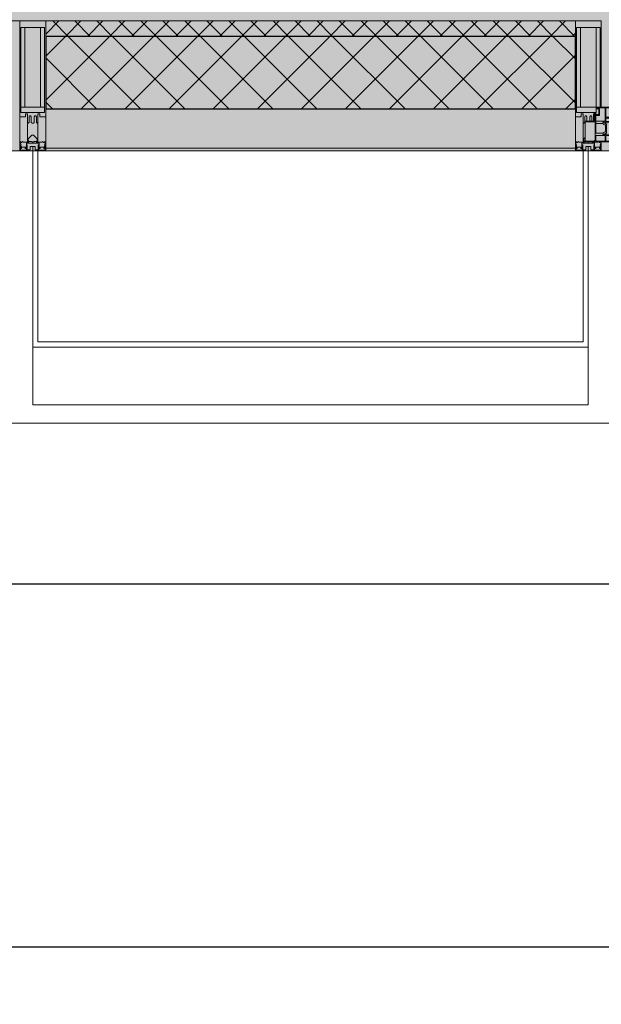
# Model space of a CAD drawing. Header units: millimetres. Extents: x -88210283 to 7466349, y -86687 to 22351.
# Tile 29 of 256: x 51118 to 52238, y -51379 to -49482. Entities that reach past the tile are written whole.
import ezdxf

# ---------------------------------------------------------------- set-up
doc = ezdxf.new("R2010")
doc.units = ezdxf.units.MM
doc.linetypes.add('-D1-02х01', pattern=[3, 2, -1])
doc.layers.get('Defpoints').update_dxf_attribs({"color": 31})
for name, color, linetype, lineweight in [('_0', 7, 'Continuous', 13), ('A-200-M_WALL', 7, 'Continuous', 5), ('A-200-M_WALL_PAT', 7, 'Continuous', 5), ('A-214-M_CURT_WALL', 7, 'Continuous', 5), ('A-215-M_CURT_PANEL', 7, 'Continuous', 5), ('A-280-M_COLUMN', 7, 'Continuous', 5), ('A-314-M_WINDOW', 7, 'Continuous', 5), ('Z-060-M_DETAIL', 7, 'Continuous', 5), ('Ограждение', 7, 'Continuous', 5), ('Оси', 7, 'Continuous', 5), ('Поручни', 7, 'Continuous', 5)]:
    doc.layers.add(name, color=color, linetype=linetype, lineweight=lineweight)
doc.styles.add('fl_iso paper', font='isocpeur.ttf', dxfattribs={"width": 0.8, "oblique": 10})
doc.dimstyles.new('In tre 1_100', dxfattribs={"dimscale": 100, "dimtxt": 2.5, "dimasz": 2, "dimexe": 1, "dimexo": 0.7, "dimgap": 0.6, "dimtad": 1, "dimdec": 0, "dimrnd": 5, "dimzin": 0, "dimdsep": 46, "dimtxsty": 'fl_iso paper', "dimblk": 'ARCHTICK', "dimcen": 0, "dimdle": 1, "dimadec": 0, "dimazin": 0, "dimtfac": 1, "dimtdec": 0, "dimtofl": 0, "dimtmove": 1, "dimatfit": 3, "dimldrblk": 'DOT', "dimfxl": 40, "dimtfillclr": 256, "dimtolj": 1, "dimtzin": 0, "dimarcsym": 1})

# ---------------------------------------------------------------- blocks, each defined once
blk = doc.blocks.new('A_PAN_Створка - 383мм-V19-50_AS_Plan_15')
at = {"layer": 'A-215-M_CURT_PANEL'}
h = blk.add_hatch(dxfattribs=at)
h.set_pattern_fill('FP_18', color=256, style=0, pattern_type=2)
h.set_pattern_definition([(225, (16200, -754.981), (14.142136, -14.142136), []), (315, (16200, -754.981), (14.142136, 14.142136), [])])
h.paths.add_polyline_path([(-45.6, -31.8), (-54.5, -31.8), (-54.9, -34.1), (-57.2, -36.4), (-57.2, -60.8), (-54.6, -63.4), (-53.6, -82.7), (54.6, -81.8), (54.6, -63.4), (57.2, -60.8), (57.2, -36.4), (54.9, -34.1), (54.5, -31.8)])
at = {"layer": 'A-314-M_WINDOW'}
for p, q in [((-67.9, -17), (-171, -17)), ((-171, -17), (-171, -57)), ((-171, -18.5), (-153.5, -18.5)), ((-153.5, -18.5), (-152, -20)), ((-150.5, -17), (-150.5, -29.4)), ((-132.4, -18.6), (-150.5, -18.6)), ((-132.4, -29.4), (-132.4, -18.6)), ((-131, -18.2), (-131, -29.5)), ((-120.8, -18.2), (-131, -18.2)), ((-120.8, -18.2), (-120.8, -29.5)), ((-119.3, -18.6), (-92.5, -18.6)), ((-119.3, -29.4), (-119.3, -18.6)), ((-92.5, -18.6), (-92.5, -29.4)), ((-90.8, -18.5), (-90.8, -29.4)), ((-87.3, -18.5), (-90.8, -18.5)), ((-87.3, -20.4), (-87.3, -18.5)), ((-85.9, -18.2), (-85.9, -20.4)), ((-75.9, -18.2), (-85.9, -18.2)), ((-75.9, -21.5), (-75.9, -18.2)), ((-74.9, -17.9), (-74.9, -21.5)), ((-68.9, -17.9), (-74.9, -17.9)), ((-68.9, -21.5), (-68.9, -17.9)), ((67.9, -17), (-67.9, -17)), ((-61.4, -23.5), (-67.9, -17)), ((-67.9, -17), (-67.9, -23.5)), ((-67.9, -17), (67.9, -17)), ((67.9, -17), (61.4, -23.5)), ((67.9, -23.5), (67.9, -17)), ((171, -17), (67.9, -17)), ((68.9, -17.9), (74.9, -17.9)), ((68.9, -21.5), (68.9, -17.9)), ((74.9, -17.9), (74.9, -21.5)), ((75.9, -18.2), (85.9, -18.2)), ((75.9, -21.5), (75.9, -18.2)), ((85.9, -18.2), (85.9, -20.4)), ((87.3, -18.5), (90.8, -18.5)), ((87.3, -20.4), (87.3, -18.5)), ((90.8, -18.5), (90.8, -29.4)), ((92.5, -18.6), (92.5, -29.4)), ((119.3, -18.6), (92.5, -18.6)), ((119.3, -29.4), (119.3, -18.6)), ((120.8, -18.2), (120.8, -29.5)), ((120.8, -18.2), (131, -18.2)), ((131, -18.2), (131, -29.5)), ((132.4, -18.6), (150.5, -18.6)), ((132.4, -29.4), (132.4, -18.6)), ((150.5, -17), (150.5, -29.4)), ((153.5, -18.5), (152, -20)), ((171, -18.5), (153.5, -18.5)), ((171, -57), (171, -17)), ((-152, -20), (-152, -73.5)), ((-150.5, -29.4), (-132.4, -29.4)), ((-150.5, -33.6), (-150.5, -68)), ((-136.3, -33.6), (-150.5, -33.6)), ((-137.2, -31), (-135.8, -35)), ((-132.5, -31), (-137.2, -31)), ((-132.1, -36.8), (-135.8, -35)), ((-132.5, -31.9), (-133.4, -33.7)), ((-133.4, -33.7), (-130.1, -35.3)), ((-132.5, -31.9), (-132.5, -31)), ((-132.1, -49), (-132.1, -36.8)), ((-131, -29.5), (-120.8, -29.5)), ((-131, -30.9), (-131, -33)), ((-120.8, -30.9), (-131, -30.9)), ((-129.4, -34.6), (-131, -33)), ((-130.1, -35.3), (-129.4, -34.6)), ((-130.1, -35.3), (-130.1, -50.4)), ((-122.4, -34.6), (-120.8, -33)), ((-121.7, -35.3), (-122.4, -34.6)), ((-118.4, -33.7), (-121.7, -35.3)), ((-121.7, -35.3), (-121.7, -50.4)), ((-120.8, -30.9), (-120.8, -33)), ((-119.7, -36.8), (-115.9, -35)), ((-119.7, -49), (-119.7, -36.8)), ((-92.5, -29.4), (-119.3, -29.4)), ((-119.3, -31), (-114.6, -31)), ((-119.3, -31.9), (-119.3, -31)), ((-119.3, -31.9), (-118.4, -33.7)), ((-114.6, -31), (-115.9, -35)), ((-94.1, -33.5), (-115.4, -33.5)), ((-89.9, -35.1), (-94.1, -33.5)), ((-90.8, -29.4), (-85.9, -29.4)), ((-89.9, -32.5), (-89.9, -35.1)), ((-85.9, -32.5), (-89.9, -32.5)), ((-89.9, -35.1), (-89.9, -50.9)), ((-87.3, -20.4), (-87.3, -21.9)), ((-84.8, -20.4), (-87.3, -20.4)), ((-87.3, -21.9), (-85.9, -21.9)), ((-85.9, -21.9), (-85.9, -29.4)), ((-85.9, -29.4), (-85.9, -32.5)), ((-83.4, -20.4), (-84.8, -20.4)), ((-70, -33.8), (-83.4, -20.4)), ((-78, -84), (-78, -23.5)), ((-78, -23.5), (-67.9, -23.5)), ((-78, -36.8), (-70, -36.8)), ((-78, -45.6), (-78, -36.8)), ((-75.9, -21.5), (-75.9, -23.5)), ((-74.9, -21.5), (-75.9, -21.5)), ((-75.9, -23.5), (-73, -23.5)), ((-67.2, -29.3), (-73, -23.5)), ((-61.4, -23.5), (-70, -32.1)), ((-70, -32.1), (-70, -62.5)), ((-70, -36.8), (-70, -33.8)), ((-67.9, -21.5), (-68.9, -21.5)), ((-67.9, -21.5), (-67.9, -23.5)), ((-67.9, -23.5), (-64.6, -26.8)), ((-67.9, -23.5), (-64.6, -26.8)), ((-64.6, -26.8), (-67.2, -29.3)), ((-64.6, -26.8), (-61.4, -23.5)), ((61.4, -23.5), (-61.4, -23.5)), ((70, -32.1), (61.4, -23.5)), ((61.4, -23.5), (64.6, -26.8)), ((67.9, -23.5), (64.6, -26.8)), ((64.6, -26.8), (67.9, -23.5)), ((64.6, -26.8), (67.2, -29.3)), ((67.2, -29.3), (73, -23.5)), ((67.9, -21.5), (67.9, -23.5)), ((67.9, -21.5), (68.9, -21.5)), ((67.9, -23.5), (78, -23.5)), ((70, -33.8), (83.4, -20.4)), ((70, -62.5), (70, -32.1)), ((70, -36.8), (70, -33.8)), ((78, -36.8), (70, -36.8)), ((75.9, -23.5), (73, -23.5)), ((74.9, -21.5), (75.9, -21.5)), ((75.9, -21.5), (75.9, -23.5)), ((78, -23.5), (78, -84)), ((78, -45.6), (78, -36.8)), ((83.4, -20.4), (84.8, -20.4)), ((84.8, -20.4), (87.3, -20.4)), ((85.9, -21.9), (85.9, -29.4)), ((87.3, -21.9), (85.9, -21.9)), ((85.9, -29.4), (85.9, -32.5)), ((90.8, -29.4), (85.9, -29.4)), ((85.9, -32.5), (89.9, -32.5)), ((87.3, -20.4), (87.3, -21.9)), ((89.9, -32.5), (89.9, -35.1)), ((89.9, -35.1), (94.1, -33.5)), ((89.9, -35.1), (89.9, -50.9)), ((92.5, -29.4), (119.3, -29.4)), ((94.1, -33.5), (115.4, -33.5)), ((114.6, -31), (115.9, -35)), ((119.3, -31), (114.6, -31)), ((119.7, -36.8), (115.9, -35)), ((119.3, -31.9), (118.4, -33.7)), ((118.4, -33.7), (121.7, -35.3)), ((119.3, -31.9), (119.3, -31)), ((119.7, -49), (119.7, -36.8)), ((131, -29.5), (120.8, -29.5)), ((120.8, -30.9), (120.8, -33)), ((120.8, -30.9), (131, -30.9)), ((122.4, -34.6), (120.8, -33)), ((121.7, -35.3), (122.4, -34.6)), ((121.7, -35.3), (121.7, -50.4)), ((129.4, -34.6), (131, -33)), ((130.1, -35.3), (129.4, -34.6)), ((133.4, -33.7), (130.1, -35.3)), ((130.1, -35.3), (130.1, -50.4)), ((131, -30.9), (131, -33)), ((132.1, -36.8), (135.8, -35)), ((132.1, -49), (132.1, -36.8)), ((150.5, -29.4), (132.4, -29.4)), ((132.5, -31), (137.2, -31)), ((132.5, -31.9), (132.5, -31)), ((132.5, -31.9), (133.4, -33.7)), ((137.2, -31), (135.8, -35)), ((136.3, -33.6), (150.5, -33.6)), ((150.5, -33.6), (150.5, -68)), ((152, -20), (152, -73.5)), ((-171, -55.5), (-152, -55.5)), ((-136.4, -52.4), (-150.5, -52.4)), ((-150.5, -56.6), (-132.4, -56.6)), ((-137.2, -54.8), (-135.8, -50.8)), ((-132.5, -54.8), (-137.2, -54.8)), ((-132.1, -49), (-135.8, -50.8)), ((-133.4, -52), (-130.1, -50.4)), ((-132.5, -53.8), (-133.4, -52)), ((-132.5, -53.8), (-132.5, -54.8)), ((-132.4, -56.6), (-132.4, -82.5)), ((-129.4, -51.1), (-131, -52.7)), ((-131, -55.1), (-131, -52.7)), ((-120.8, -55.1), (-131, -55.1)), ((-131, -56.5), (-131, -62.6)), ((-131, -56.5), (-120.8, -56.5)), ((-130.1, -50.4), (-129.4, -51.1)), ((-121.7, -50.4), (-122.4, -51.1)), ((-122.4, -51.1), (-120.8, -52.7)), ((-118.4, -52), (-121.7, -50.4)), ((-120.8, -55.1), (-120.8, -52.7)), ((-120.8, -56.5), (-120.8, -62.6)), ((-119.7, -49), (-115.9, -50.8)), ((-119.3, -53.8), (-118.4, -52)), ((-119.3, -53.8), (-119.3, -54.8)), ((-119.3, -54.8), (-114.6, -54.8)), ((-119.3, -56.6), (-119.3, -82.5)), ((-92.5, -56.6), (-119.3, -56.6)), ((-114.6, -54.8), (-115.9, -50.8)), ((-94.1, -52.5), (-115.3, -52.5)), ((-89.9, -50.9), (-94.1, -52.5)), ((-92.5, -56.6), (-92.5, -82.5)), ((-90.8, -56.6), (-85.9, -56.6)), ((-90.8, -62.7), (-90.8, -56.6)), ((-89.9, -52.2), (-89.9, -50.9)), ((-89.9, -52.2), (-88.6, -53.5)), ((-85.9, -53.5), (-88.6, -53.5)), ((-85.9, -53.5), (-78, -45.6)), ((-85.9, -56.6), (-85.9, -53.5)), ((85.9, -53.5), (78, -45.6)), ((85.9, -53.5), (88.6, -53.5)), ((85.9, -56.6), (85.9, -53.5)), ((90.8, -56.6), (85.9, -56.6)), ((89.9, -52.2), (88.6, -53.5)), ((89.9, -50.9), (94.1, -52.5)), ((89.9, -52.2), (89.9, -50.9)), ((90.8, -62.7), (90.8, -56.6)), ((92.5, -56.6), (119.3, -56.6)), ((92.5, -56.6), (92.5, -82.5)), ((94.1, -52.5), (115.3, -52.5)), ((114.6, -54.8), (115.9, -50.8)), ((119.3, -54.8), (114.6, -54.8)), ((119.7, -49), (115.9, -50.8)), ((118.4, -52), (121.7, -50.4)), ((119.3, -53.8), (118.4, -52)), ((119.3, -53.8), (119.3, -54.8)), ((119.3, -56.6), (119.3, -82.5)), ((122.4, -51.1), (120.8, -52.7)), ((120.8, -55.1), (120.8, -52.7)), ((120.8, -55.1), (131, -55.1)), ((120.8, -56.5), (120.8, -62.6)), ((131, -56.5), (120.8, -56.5)), ((121.7, -50.4), (122.4, -51.1)), ((130.1, -50.4), (129.4, -51.1)), ((129.4, -51.1), (131, -52.7)), ((133.4, -52), (130.1, -50.4)), ((131, -55.1), (131, -52.7)), ((131, -56.5), (131, -62.6)), ((132.1, -49), (135.8, -50.8)), ((150.5, -56.6), (132.4, -56.6)), ((132.4, -56.6), (132.4, -82.5)), ((132.5, -53.8), (133.4, -52)), ((132.5, -53.8), (132.5, -54.8)), ((132.5, -54.8), (137.2, -54.8)), ((137.2, -54.8), (135.8, -50.8)), ((136.4, -52.4), (150.5, -52.4)), ((171, -55.5), (152, -55.5)), ((-171, -57), (-156, -57)), ((-153, -60), (-153, -73.5)), ((-153, -73.5), (-150, -73.5)), ((-150.5, -68), (-143.5, -68)), ((-150.5, -69.5), (-150.5, -73.5)), ((-145, -69.5), (-150.5, -69.5)), ((-150, -73.5), (-150, -84)), ((-145, -69.5), (-145, -79.5)), ((-143.5, -68), (-143.5, -81)), ((-120.8, -62.6), (-131, -62.6)), ((-131, -64.6), (-120.8, -64.6)), ((-131, -82.5), (-131, -64.6)), ((-120.8, -82.5), (-120.8, -64.6)), ((-80.4, -62.7), (-90.8, -62.7)), ((-90.8, -64.6), (-90.8, -82.5)), ((-80.1, -64.6), (-90.8, -64.6)), ((-80.4, -61.1), (-80.4, -62.7)), ((-78, -61.1), (-80.4, -61.1)), ((-80.1, -66.1), (-80.1, -64.6)), ((-78, -66.1), (-80.1, -66.1)), ((-78, -66.1), (-78, -61.1)), ((-70, -62.5), (-73.9, -62.5)), ((-73.9, -62.5), (-73.9, -87.5)), ((73.9, -62.5), (70, -62.5)), ((73.9, -87.5), (73.9, -62.5)), ((78, -61.1), (80.4, -61.1)), ((78, -66.1), (78, -61.1)), ((78, -66.1), (80.1, -66.1)), ((80.1, -64.6), (90.8, -64.6)), ((80.1, -66.1), (80.1, -64.6)), ((80.4, -61.1), (80.4, -62.7)), ((80.4, -62.7), (90.8, -62.7)), ((90.8, -64.6), (90.8, -82.5)), ((120.8, -62.6), (131, -62.6)), ((120.8, -82.5), (120.8, -64.6)), ((131, -64.6), (120.8, -64.6)), ((131, -82.5), (131, -64.6)), ((143.5, -68), (143.5, -81)), ((150.5, -68), (143.5, -68)), ((145, -69.5), (150.5, -69.5)), ((145, -69.5), (145, -79.5)), ((150, -84), (150, -73.5)), ((150, -73.5), (153, -73.5)), ((150.5, -69.5), (150.5, -73.5)), ((153, -73.5), (153, -60)), ((156, -57), (171, -57)), ((-150, -84), (-78, -84)), ((-148.5, -81), (-148.5, -82.5)), ((-143.5, -81), (-148.5, -81)), ((-148.5, -82.5), (-132.4, -82.5)), ((-131, -82.5), (-120.8, -82.5)), ((-119.3, -82.5), (-92.5, -82.5)), ((-73.9, -87.5), (-91.5, -87.5)), ((-91.5, -87.5), (-91.5, -92)), ((-91.5, -92), (91.5, -92)), ((-90.8, -82.5), (-79.5, -82.5)), ((-78, -84), (-85, -84)), ((-85, -84), (-85, -87.5)), ((-85, -87.5), (-78, -87.5)), ((-79.5, -80.6), (-78, -80.6)), ((-79.5, -82.5), (-79.5, -80.6)), ((-78, -87.5), (-78, -84)), ((-78, -84), (-73.9, -84)), ((73.9, -84), (78, -84)), ((91.5, -87.5), (73.9, -87.5)), ((79.5, -80.6), (78, -80.6)), ((78, -87.5), (78, -84)), ((78, -84), (85, -84)), ((78, -84), (150, -84)), ((85, -87.5), (78, -87.5)), ((79.5, -82.5), (79.5, -80.6)), ((90.8, -82.5), (79.5, -82.5)), ((85, -84), (85, -87.5)), ((91.5, -92), (91.5, -87.5)), ((119.3, -82.5), (92.5, -82.5)), ((131, -82.5), (120.8, -82.5)), ((148.5, -82.5), (132.4, -82.5)), ((143.5, -81), (148.5, -81)), ((148.5, -81), (148.5, -82.5))]:
    blk.add_line(p, q, dxfattribs=at)
for centre, start, end in [((-156, -60), 0, 90), ((156, -60), 90, 180)]:
    blk.add_arc(centre, 3, start, end, dxfattribs=at)
at = {"layer": 'A-314-M_WINDOW', "linetype": '-D1-02х01'}
blk.add_arc((91.4, -87.5), 183, 181.4091, 271.1445, dxfattribs=at)
at = {"layer": 'Z-060-M_DETAIL'}
for p, q in [((-70, -32.1), (-61.4, -23.5)), ((-70, -62.5), (-70, -32.1)), ((-67.8, -38.3), (-65.7, -37.4)), ((-65.7, -37.4), (-60.8, -34.7)), ((61.4, -23.5), (-61.4, -23.5)), ((-60.8, -34.7), (-57.3, -35.9)), ((-55.2, -33.8), (-57.3, -35.9)), ((-54.9, -34.1), (-57.2, -36.4)), ((-57.2, -36.4), (-57.2, -60.8)), ((-55.2, -33.8), (-54.8, -31.5)), ((-54.9, -25.8), (-53.9, -24.8)), ((-54.9, -29.5), (-54.9, -25.8)), ((-53.9, -30.5), (-54.9, -29.5)), ((-54.5, -31.8), (-54.9, -34.1)), ((0, -31.5), (-54.8, -31.5)), ((54.5, -31.8), (-54.5, -31.8)), ((-53.9, -24.8), (53.9, -24.8)), ((53.9, -30.5), (-53.9, -30.5)), ((0, -31.5), (54.8, -31.5)), ((54.9, -25.8), (53.9, -24.8)), ((53.9, -30.5), (54.9, -29.5)), ((54.9, -34.1), (54.5, -31.8)), ((55.2, -33.8), (54.8, -31.5)), ((54.9, -29.5), (54.9, -25.8)), ((57.2, -36.4), (54.9, -34.1)), ((55.2, -33.8), (57.3, -35.9)), ((57.2, -60.8), (57.2, -36.4)), ((60.8, -34.7), (57.3, -35.9)), ((65.7, -37.4), (60.8, -34.7)), ((70, -32.1), (61.4, -23.5)), ((67.8, -38.3), (65.7, -37.4)), ((70, -62.5), (70, -32.1)), ((-67.8, -55.7), (-67.8, -38.3)), ((-66, -56.5), (-67.8, -55.7)), ((-66, -56.5), (-62, -59.1)), ((66, -56.5), (62, -59.1)), ((66, -56.5), (67.8, -55.7)), ((67.8, -55.7), (67.8, -38.3)), ((-73.9, -62.5), (-70, -62.5)), ((-73.9, -87.5), (-73.9, -62.5)), ((-69.4, -66.5), (-73.9, -66.5)), ((-69.4, -81.5), (-69.4, -66.5)), ((-61.7, -62.5), (-67.9, -62.5)), ((-67.9, -62.5), (-67.9, -89.3)), ((-62, -59.1), (-60.7, -61)), ((-61.7, -64.9), (-61.7, -62.5)), ((-60.1, -67.7), (-61.7, -64.9)), ((-60.7, -61), (-57.4, -61)), ((-56.4, -67.7), (-60.1, -67.7)), ((-57.4, -61), (-54.9, -63.5)), ((-57.2, -60.8), (-54.6, -63.4)), ((-56.4, -89.4), (-56.4, -67.7)), ((-54.9, -63.5), (-54.9, -81.9)), ((-54.6, -63.4), (-54.6, -81.8)), ((54.6, -63.4), (57.2, -60.8)), ((54.6, -81.8), (54.6, -63.4)), ((57.4, -61), (54.9, -63.5)), ((54.9, -63.5), (54.9, -81.9)), ((56.4, -67.7), (60.1, -67.7)), ((56.4, -89.4), (56.4, -67.7)), ((60.7, -61), (57.4, -61)), ((60.1, -67.7), (61.7, -64.9)), ((62, -59.1), (60.7, -61)), ((61.7, -62.5), (67.9, -62.5)), ((61.7, -64.9), (61.7, -62.5)), ((67.9, -62.5), (67.9, -89.3)), ((69.4, -66.5), (73.9, -66.5)), ((69.4, -81.5), (69.4, -66.5)), ((73.9, -62.5), (70, -62.5)), ((73.9, -87.5), (73.9, -62.5)), ((-91.5, -87.5), (-73.9, -87.5)), ((-91.5, -92), (-91.5, -87.5)), ((-91.5, -92), (91.5, -92)), ((-83.4, -90.3), (-83.4, -87.5)), ((-83.4, -90.3), (-69.4, -90.3)), ((-73.9, -81.5), (-69.4, -81.5)), ((-69.4, -85.5), (-73.9, -85.5)), ((-69.4, -90.3), (-69.4, -85.5)), ((-67.9, -89.3), (-66.9, -90.3)), ((-66.9, -90.3), (-57.4, -90.3)), ((-57.4, -90.3), (-56.4, -89.4)), ((-54.9, -81.9), (-53.8, -83)), ((-54.9, -85.6), (-53.9, -84.6)), ((-54.9, -89.3), (-54.9, -85.6)), ((-53.9, -90.3), (-54.9, -89.3)), ((-54.6, -81.8), (-53.6, -82.7)), ((-53.9, -84.6), (53.9, -84.6)), ((53.9, -90.3), (-53.9, -90.3)), ((53.8, -83), (-53.8, -83)), ((-53.6, -82.7), (53.6, -82.7)), ((53.6, -82.7), (54.6, -81.8)), ((54.9, -81.9), (53.8, -83)), ((54.9, -85.6), (53.9, -84.6)), ((53.9, -90.3), (54.9, -89.3)), ((54.9, -89.3), (54.9, -85.6)), ((57.4, -90.3), (56.4, -89.4)), ((66.9, -90.3), (57.4, -90.3)), ((67.9, -89.3), (66.9, -90.3)), ((73.9, -81.5), (69.4, -81.5)), ((69.4, -85.5), (73.9, -85.5)), ((69.4, -90.3), (69.4, -85.5)), ((83.4, -90.3), (69.4, -90.3)), ((91.5, -87.5), (73.9, -87.5)), ((83.4, -90.3), (83.4, -87.5)), ((91.5, -92), (91.5, -87.5))]:
    blk.add_line(p, q, dxfattribs=at)
at = {"layer": 'Z-060-M_DETAIL', "color": 9, "true_color": 0xc8c8c8}
for p, q in [((95.1, -87.5), (95.1, -105.1)), ((99.6, -87.5), (95.1, -87.5)), ((99.6, -270.5), (99.6, -87.5)), ((39.7, -109), (31.1, -117.6)), ((70.1, -109), (39.7, -109)), ((45, -113.3), (42.3, -118.2)), ((45.9, -111.2), (45, -113.3)), ((63.3, -111.2), (45.9, -111.2)), ((64.1, -113), (63.3, -111.2)), ((64.1, -113), (66.7, -117)), ((70.1, -105.1), (70.1, -109)), ((95.1, -105.1), (70.1, -105.1)), ((74.1, -109.6), (74.1, -105.1)), ((89.1, -109.6), (74.1, -109.6)), ((89.1, -105.1), (89.1, -109.6)), ((93.1, -109.6), (93.1, -105.1)), ((97.9, -109.6), (93.1, -109.6)), ((97.9, -95.6), (95.1, -95.6)), ((97.9, -95.6), (97.9, -109.6)), ((31.1, -117.6), (31.1, -240.4)), ((41.4, -123.8), (39.1, -124.2)), ((39.1, -179), (39.1, -124.2)), ((41.4, -123.8), (43.5, -121.7)), ((42.3, -118.2), (43.5, -121.7)), ((66.7, -117), (68.6, -118.3)), ((68.6, -118.3), (68.6, -121.6)), ((68.6, -121.6), (71.1, -124.1)), ((71.1, -124.1), (89.5, -124.1)), ((89.5, -124.1), (90.6, -125.2)), ((90.6, -125.2), (90.6, -232.8)), ((39.1, -179), (39.1, -233.8)), ((39.7, -249), (31.1, -240.4)), ((41.4, -234.2), (39.1, -233.8)), ((41.4, -234.2), (43.5, -236.3)), ((42.3, -239.8), (43.5, -236.3)), ((45, -244.7), (42.3, -239.8)), ((45.9, -246.8), (45, -244.7)), ((64.1, -245), (63.3, -246.8)), ((64.1, -245), (66.7, -241)), ((66.7, -241), (68.6, -239.7)), ((68.6, -236.4), (71.1, -233.9)), ((68.6, -239.7), (68.6, -236.4)), ((71.1, -233.9), (89.5, -233.9)), ((89.5, -233.9), (90.6, -232.8)), ((70.1, -249), (39.7, -249)), ((63.3, -246.8), (45.9, -246.8)), ((70.1, -252.9), (70.1, -249)), ((95.1, -252.9), (70.1, -252.9)), ((74.1, -248.4), (74.1, -252.9)), ((89.1, -248.4), (74.1, -248.4)), ((89.1, -252.9), (89.1, -248.4)), ((93.1, -248.4), (93.1, -252.9)), ((97.9, -248.4), (93.1, -248.4)), ((95.1, -270.5), (95.1, -252.9)), ((97.9, -262.4), (95.1, -262.4)), ((97.9, -262.4), (97.9, -248.4)), ((99.6, -270.5), (95.1, -270.5))]:
    blk.add_line(p, q, dxfattribs=at)
blk = doc.blocks.new('Rectangular Mullion - 50Wx250H-2623690-50_AS_Plan_15')
at = {"layer": 'Z-060-M_DETAIL'}
for p, q in [((-25, 65.2), (-25, 250)), ((-25, 250), (0, 250)), ((25, 250), (0, 250)), ((25, 84), (25, 250)), ((-23, 237.3), (0, 237.3)), ((-23, 237.3), (-23, 73.6)), ((-14.9, 84), (-14.9, 237.3)), ((23, 237.3), (0, 237.3)), ((14.9, 84), (14.9, 237.3)), ((23, 237.3), (23, 84)), ((0, 84), (-23, 84)), ((0, 84), (15, 84)), ((-14, 65.2), (-25, 65.2)), ((-0.5, 73.6), (-23, 73.6)), ((-14, 71.3), (-14, 65.2)), ((-10, 71.3), (-14, 71.3)), ((-10, 53), (-10, 71.3)), ((-7, 65.2), (-5.9, 67.3)), ((-7, 65.2), (-7, 54.7)), ((-4.1, 67.3), (-5.9, 67.3)), ((-4.1, 67.3), (-2.9, 65.1)), ((-2.9, 65.1), (-2.9, 57)), ((0.5, 73.6), (15, 73.6)), ((4.1, 67.3), (2.9, 65.1)), ((2.9, 65.1), (2.9, 57)), ((4.1, 67.3), (5.9, 67.3)), ((7, 65.2), (5.9, 67.3)), ((7, 65.2), (7, 57)), ((10, 71.3), (12, 71.3)), ((10, 57.4), (10, 71.3)), ((-8.7, 53), (-10, 53)), ((-10, 53), (-10, 17)), ((-8.7, 53), (-7, 54.7)), ((-8.5, 23), (-6, 25.5)), ((-8.5, 18.5), (-8.5, 23)), ((-23.8, 14.6), (-25, 14.2)), ((-25, 0), (-25, 14.2)), ((-22.3, 17), (-23.8, 17)), ((-23.8, 17), (-23.8, 14.6)), ((-22.5, 10.6), (-23.8, 14.6)), ((-22.5, 10.6), (-23.7, 9.9)), ((-23.7, 1.3), (-23.7, 9.9)), ((-23.7, 1.3), (-11.8, 1.3)), ((-23.2, 10.2), (-22.5, 8)), ((-22.5, 8), (-22.5, 4.5)), ((-21.3, 4.5), (-22.5, 4.5)), ((-22.3, 17), (-22.3, 16)), ((-22.3, 16), (-21.3, 16)), ((-19, 17.6), (-21.3, 16)), ((-21.3, 4.5), (-21.3, 6.5)), ((-21.3, 6.5), (-14.2, 6.5)), ((-18.4, 16.6), (-19, 17.6)), ((-7.4, 16.6), (-18.4, 16.6)), ((-14.2, 6.5), (-14.2, 4.5)), ((-13.2, 4.5), (-14.2, 4.5)), ((-13.2, 4.5), (-12.2, 7.2)), ((-12.7, 7.6), (-11.3, 11.4)), ((-12.7, 7.6), (-11.8, 6.9)), ((-12.2, 9), (-12.2, 14.8)), ((-12.2, 14.8), (0, 14.8)), ((-11.8, 1.3), (-11.8, 6.9)), ((-10.5, 11.2), (-11.3, 11.4)), ((-10.5, 1.5), (-10.5, 11.2)), ((-4.8, 1.5), (-10.5, 1.5)), ((-10, 17), (-7.5, 17)), ((-7.5, 18.5), (-8.5, 18.5)), ((-7.5, 17), (-7.5, 18.5)), ((-7.4, 18), (-7.4, 16.6)), ((-6, 18), (-7.4, 18)), ((0, 8), (-4.8, 8)), ((-4.8, 1.5), (-4.8, 8)), ((-2.6, 16.8), (0, 16.8)), ((2.6, 16.8), (0, 16.8)), ((0, 14.8), (0, 16.8)), ((0, 14.8), (0, 16.8)), ((12.2, 14.8), (0, 14.8)), ((0, 0), (0, 8)), ((0, 8), (4.8, 8)), ((0, 0), (0, 8)), ((4.8, 1.5), (4.8, 8)), ((4.8, 1.5), (10.5, 1.5)), ((7.4, 16.6), (18.4, 16.6)), ((10.5, 11.2), (11.3, 11.4)), ((10.5, 1.5), (10.5, 11.2)), ((12.7, 7.6), (11.3, 11.4)), ((12.7, 7.6), (11.8, 6.9)), ((11.8, 1.3), (11.8, 6.9)), ((23.7, 1.3), (11.8, 1.3)), ((12.2, 9), (12.2, 14.8)), ((13.2, 4.5), (12.2, 7.2)), ((13.2, 4.5), (14.2, 4.5)), ((21.3, 6.5), (14.2, 6.5)), ((14.2, 6.5), (14.2, 4.5)), ((19.9, 17), (21.3, 16)), ((22.3, 16), (21.3, 16)), ((21.3, 4.5), (21.3, 6.5)), ((21.3, 4.5), (22.5, 4.5)), ((22.3, 17), (22.3, 16)), ((22.5, 10.6), (23.8, 14.6)), ((22.5, 10.6), (23.7, 9.9)), ((23.2, 10.2), (22.5, 8)), ((22.5, 8), (22.5, 4.5)), ((23.7, 1.3), (23.7, 9.9)), ((23.8, 17), (23.8, 14.6)), ((23.8, 14.6), (25, 14.2)), ((25, 0), (25, 14.2)), ((-25, 0), (0, 0)), ((25, 0), (0, 0))]:
    blk.add_line(p, q, dxfattribs=at)
for centre, start, end in [((-0.5, 73.1), 360, 90), ((0.5, 73.1), 90, 180)]:
    blk.add_arc(centre, 0.5, start, end, dxfattribs=at)
blk = doc.blocks.new('Rectangular Mullion - R_StandardFrame_50Wx250H-4298508-50_AS_Plan_15')
at = {"layer": 'A-214-M_CURT_WALL', "lineweight": 9}
for p, q in [((-25, -250), (-25, 0)), ((-25, 0), (25, 0)), ((25, 0), (25, -17)), ((25, -84), (25, -250)), ((25, -250), (-25, -250))]:
    blk.add_line(p, q, dxfattribs=at)
blk = doc.blocks.new('Rectangular Mullion - 50Wx250H-V6-50_AS_Plan_15')
at = {"layer": 'Z-060-M_DETAIL'}
for p, q in [((-25, 65.2), (-25, 250)), ((-25, 250), (0, 250)), ((25, 250), (0, 250)), ((25, 65.2), (25, 250)), ((-23, 237.3), (0, 237.3)), ((-23, 237.3), (-23, 73.6)), ((-14.9, 84), (-14.9, 237.3)), ((23, 237.3), (0, 237.3)), ((14.9, 84), (14.9, 237.3)), ((23, 237.3), (23, 73.6)), ((0, 84), (-23, 84)), ((0, 84), (23, 84)), ((-14, 65.2), (-25, 65.2)), ((-0.5, 73.6), (-23, 73.6)), ((-14, 71.3), (-14, 65.2)), ((-10, 71.3), (-14, 71.3)), ((-10, 53), (-10, 71.3)), ((-7, 65.2), (-5.9, 67.3)), ((-7, 65.2), (-7, 54.7)), ((-4.1, 67.3), (-5.9, 67.3)), ((-4.1, 67.3), (-2.9, 65.1)), ((-2.9, 65.1), (-2.9, 54.6)), ((0.5, 73.6), (23, 73.6)), ((4.1, 67.3), (2.9, 65.1)), ((2.9, 65.1), (2.9, 54.6)), ((4.1, 67.3), (5.9, 67.3)), ((7, 65.2), (5.9, 67.3)), ((7, 65.2), (7, 54.7)), ((10, 71.3), (14, 71.3)), ((10, 53), (10, 71.3)), ((14, 71.3), (14, 65.2)), ((14, 65.2), (25, 65.2)), ((-8.7, 53), (-10, 53)), ((-10, 53), (-10, 17)), ((-8.7, 53), (-7, 54.7)), ((-1.3, 53), (-2.9, 54.6)), ((0, 53), (-1.3, 53)), ((0, 53), (1.3, 53)), ((1.3, 53), (2.9, 54.6)), ((8.7, 53), (7, 54.7)), ((8.7, 53), (10, 53)), ((10, 53), (10, 17)), ((-8.5, 23), (-1.5, 30)), ((-8.5, 18.5), (-8.5, 23)), ((-1.5, 30), (0, 30)), ((1.5, 30), (0, 30)), ((8.5, 23), (1.5, 30)), ((8.5, 18.5), (8.5, 23)), ((-23.8, 14.6), (-25, 14.2)), ((-25, 0), (-25, 14.2)), ((-22.3, 17), (-23.8, 17)), ((-23.8, 17), (-23.8, 14.6)), ((-22.5, 10.6), (-23.8, 14.6)), ((-22.5, 10.6), (-23.7, 9.9)), ((-23.7, 1.3), (-23.7, 9.9)), ((-23.7, 1.3), (-11.8, 1.3)), ((-23.2, 10.2), (-22.5, 8)), ((-22.5, 8), (-22.5, 4.5)), ((-21.3, 4.5), (-22.5, 4.5)), ((-22.3, 17), (-22.3, 16)), ((-22.3, 16), (-21.3, 16)), ((-19, 17.6), (-21.3, 16)), ((-21.3, 4.5), (-21.3, 6.5)), ((-21.3, 6.5), (-14.2, 6.5)), ((-18.4, 16.6), (-19, 17.6)), ((-7.4, 16.6), (-18.4, 16.6)), ((-14.2, 6.5), (-14.2, 4.5)), ((-13.2, 4.5), (-14.2, 4.5)), ((-13.2, 4.5), (-12.2, 7.2)), ((-12.7, 7.6), (-11.3, 11.4)), ((-12.7, 7.6), (-11.8, 6.9)), ((-12.2, 9), (-12.2, 14.8)), ((-12.2, 14.8), (0, 14.8)), ((-11.8, 1.3), (-11.8, 6.9)), ((-10.5, 11.2), (-11.3, 11.4)), ((-10.5, 1.5), (-10.5, 11.2)), ((-4.8, 1.5), (-10.5, 1.5)), ((-10, 17), (-7.5, 17)), ((-7.5, 18.5), (-8.5, 18.5)), ((-7.5, 17), (-7.5, 18.5)), ((-7.4, 18), (-7.4, 16.6)), ((-2.6, 18), (-7.4, 18)), ((0, 8), (-4.8, 8)), ((-4.8, 1.5), (-4.8, 8)), ((-2.6, 18), (-2.6, 16.8)), ((-2.6, 16.8), (0, 16.8)), ((2.6, 16.8), (0, 16.8)), ((0, 14.8), (0, 16.8)), ((0, 14.8), (0, 16.8)), ((12.2, 14.8), (0, 14.8)), ((0, 0), (0, 8)), ((0, 8), (4.8, 8)), ((0, 0), (0, 8)), ((2.6, 18), (2.6, 16.8)), ((2.6, 18), (7.4, 18)), ((4.8, 1.5), (4.8, 8)), ((4.8, 1.5), (10.5, 1.5)), ((7.4, 18), (7.4, 16.6)), ((7.4, 16.6), (18.4, 16.6)), ((7.5, 18.5), (8.5, 18.5)), ((7.5, 17), (7.5, 18.5)), ((10, 17), (7.5, 17)), ((10.5, 11.2), (11.3, 11.4)), ((10.5, 1.5), (10.5, 11.2)), ((12.7, 7.6), (11.3, 11.4)), ((12.7, 7.6), (11.8, 6.9)), ((11.8, 1.3), (11.8, 6.9)), ((23.7, 1.3), (11.8, 1.3)), ((12.2, 9), (12.2, 14.8)), ((13.2, 4.5), (12.2, 7.2)), ((13.2, 4.5), (14.2, 4.5)), ((21.3, 6.5), (14.2, 6.5)), ((14.2, 6.5), (14.2, 4.5)), ((18.4, 16.6), (19, 17.6)), ((19, 17.6), (21.3, 16)), ((22.3, 16), (21.3, 16)), ((21.3, 4.5), (21.3, 6.5)), ((21.3, 4.5), (22.5, 4.5)), ((22.3, 17), (22.3, 16)), ((22.3, 17), (23.8, 17)), ((22.5, 10.6), (23.8, 14.6)), ((22.5, 10.6), (23.7, 9.9)), ((23.2, 10.2), (22.5, 8)), ((22.5, 8), (22.5, 4.5)), ((23.7, 1.3), (23.7, 9.9)), ((23.8, 17), (23.8, 14.6)), ((23.8, 14.6), (25, 14.2)), ((25, 0), (25, 14.2)), ((-25, 0), (0, 0)), ((25, 0), (0, 0))]:
    blk.add_line(p, q, dxfattribs=at)
for centre, start, end in [((-0.5, 73.1), 360, 90), ((0.5, 73.1), 90, 180)]:
    blk.add_arc(centre, 0.5, start, end, dxfattribs=at)
blk = doc.blocks.new('Rectangular Mullion - R_StandardFrame_50Wx250H-4298506-50_AS_Plan_15')
at = {"layer": 'A-214-M_CURT_WALL', "lineweight": 9}
for p, q in [((-25, -250), (-25, 0)), ((-25, 0), (25, 0)), ((25, 0), (25, -250)), ((25, -250), (-25, -250))]:
    blk.add_line(p, q, dxfattribs=at)
blk = doc.blocks.new('Rectangular Mullion - R_StandardFrame_50Wx250H-3735723-50_AS_Plan_15')
at = {"layer": 'A-214-M_CURT_WALL'}
blk.add_line((21140, -505), (19490, -505), dxfattribs=at)
blk = doc.blocks.new('Ограждение - Ограждение-5485731-50_AS_Plan_15')
at = {"layer": 'Поручни'}
blk.add_line((-55947.2, -1355), (1285, -1355), dxfattribs=at)
blk = doc.blocks.new('RST_AR_KMN_R22_B1_FCD_rvt-1-50_AS_Plan_15')
at = {"layer": 'A-200-M_WALL_PAT'}
h = blk.add_hatch(dxfattribs=at)
h.set_pattern_fill('FP_6', color=256, style=0, pattern_type=2)
h.set_pattern_definition([(45, (0, 0), (-21.213203, 21.213203), []), (135, (0, 0), (-21.213203, -21.213203), [])])
h.paths.add_polyline_path([(16010, -535), (16010, -505), (14990, -505), (14990, -535), (15884.6, -535)])
h = blk.add_hatch(dxfattribs=at)
h.set_pattern_fill('FP_7', color=256, style=0, pattern_type=2)
h.set_pattern_definition([(45, (0, 0), (-42.4264, 42.4264), []), (135, (0, 0), (-42.4264, -42.4264), [])])
h.paths.add_polyline_path([(16010, -675), (16010, -535), (14990, -535), (14990, -675), (15884.6, -675)])
at = {"layer": 'A-200-M_WALL'}
for p, q in [((16010, -505), (14990, -505)), ((14990, -505), (14990, -535)), ((16010, -535), (16010, -505)), ((14990, -675), (14990, -750)), ((16010, -750), (16010, -675)), ((14990, -750), (14990, -755)), ((16010, -750), (14990, -750)), ((14990, -755), (16010, -755)), ((16010, -755), (16010, -750))]:
    blk.add_line(p, q, dxfattribs=at)
at = {"layer": 'A-200-M_WALL', "lineweight": 25}
for p, q in [((14990, -535), (14990, -675)), ((16010, -535), (14990, -535)), ((16010, -675), (16010, -535)), ((16010, -675), (14990, -675))]:
    blk.add_line(p, q, dxfattribs=at)
at = {"layer": 'A-280-M_COLUMN', "lineweight": 18}
for p, q in [((14965, -755), (14965, -1133.3)), ((14975, -755), (14965, -755)), ((14975, -1123.2), (14975, -755)), ((16035, -755), (16025, -755)), ((16025, -755), (16025, -1123.2)), ((16035, -1133.3), (16035, -755)), ((14965, -1133.3), (16035, -1133.3)), ((16025, -1123.2), (14975, -1123.2))]:
    blk.add_line(p, q, dxfattribs=at)
at = {"layer": 'A-280-M_COLUMN'}
for p, q in [((14965, -1244.7), (14965, -1133.3)), ((16035, -1133.3), (16035, -1244.7)), ((14965, -1244.7), (16035, -1244.7))]:
    blk.add_line(p, q, dxfattribs=at)
at = {"layer": 'A-214-M_CURT_WALL', "lineweight": 5}
for name, p in [('Rectangular Mullion - R_StandardFrame_50Wx250H-3735723-50_AS_Plan_15', (-6200, 0)), ('Rectangular Mullion - 50Wx250H-V6-50_AS_Plan_15', (14965, -755)), ('Rectangular Mullion - 50Wx250H-2623690-50_AS_Plan_15', (16035, -755))]:
    blk.add_blockref(name, p, dxfattribs=at)
at = {"layer": 'A-214-M_CURT_WALL', "lineweight": 5, "extrusion": (0, 0, -1), "rotation": 180}
for name, p in [('Rectangular Mullion - R_StandardFrame_50Wx250H-4298506-50_AS_Plan_15', (-14965, -755)), ('Rectangular Mullion - R_StandardFrame_50Wx250H-4298508-50_AS_Plan_15', (-16035, -755))]:
    blk.add_blockref(name, p, dxfattribs=at)
at = {"layer": 'A-215-M_CURT_PANEL', "lineweight": 5, "rotation": 180}
blk.add_blockref('A_PAN_Створка - 383мм-V19-50_AS_Plan_15', (16200, -755), dxfattribs=at)
at = {"layer": 'Ограждение', "lineweight": 5}
blk.add_blockref('Ограждение - Ограждение-5485731-50_AS_Plan_15', (36940, 75), dxfattribs=at)
blk = doc.blocks.new('_ArchTick')
at = {"color": 0, "linetype": 'ByBlock', "lineweight": 9, "const_width": 0.15}
blk.add_lwpolyline([(-0.5, -0.5), (0.5, 0.5)], dxfattribs=at)
blk = doc.blocks.new('*D717')
at = {"layer": 'Defpoints', "color": 0, "transparency": 16777216}
for p in [(35918, -51162.7), (73118, -51162.7), (73118, -51268.8)]:
    blk.add_point(p, dxfattribs=at)
at = {"layer": 'Оси', "color": 0, "lineweight": -2, "transparency": 16777216}
for p, q in [((35918, -51232.7), (35918, -51368.8)), ((73118, -51232.7), (73118, -51368.8)), ((35818, -51268.8), (73218, -51268.8))]:
    blk.add_line(p, q, dxfattribs=at)
at = {"layer": 'Оси', "color": 0, "lineweight": -2, "transparency": 16777216, "xscale": 200, "yscale": 200, "zscale": 200, "rotation": 180}
blk.add_blockref('_ArchTick', (35918, -51268.8), dxfattribs=at)
at = {"layer": 'Оси', "color": 0, "lineweight": -2, "transparency": 16777216, "xscale": 200, "yscale": 200, "zscale": 200}
blk.add_blockref('_ArchTick', (73118, -51268.8), dxfattribs=at)
at = {"layer": 'Оси', "color": 0, "transparency": 16777216, "insert": (54518, -51083.8), "char_height": 250, "attachment_point": 5, "style": 'fl_iso paper'}
blk.add_mtext('\\A1;37200', dxfattribs=at)
blk = doc.blocks.new('_DOT')
at = {"color": 0, "linetype": 'ByBlock'}
blk.add_line((-0.5, 0), (-1, 0), dxfattribs=at)
at = {"color": 0, "linetype": 'ByBlock', "const_width": 0.5}
blk.add_lwpolyline([(-0.25, 0, 1), (0.25, 0, 1)], format="xyb", close=True, dxfattribs=at)
blk = doc.blocks.new('*D720')
at = {"layer": 'Defpoints', "color": 0, "transparency": 16777216}
for p in [(44318, -50462.7), (52718, -50568.8), (52718, -51268.8)]:
    blk.add_point(p, dxfattribs=at)
at = {"layer": 'Оси', "color": 0, "lineweight": -2, "transparency": 16777216}
for p, q in [((52718, -51198.8), (52718, -50468.8)), ((44318, -50532.7), (44318, -50668.8)), ((44218, -50568.8), (52818, -50568.8))]:
    blk.add_line(p, q, dxfattribs=at)
at = {"layer": 'Оси', "color": 0, "lineweight": -2, "transparency": 16777216, "xscale": 200, "yscale": 200, "zscale": 200, "rotation": 180}
blk.add_blockref('_ArchTick', (44318, -50568.8), dxfattribs=at)
at = {"layer": 'Оси', "color": 0, "lineweight": -2, "transparency": 16777216, "xscale": 200, "yscale": 200, "zscale": 200}
blk.add_blockref('_ArchTick', (52718, -50568.8), dxfattribs=at)
at = {"layer": 'Оси', "color": 0, "transparency": 16777216, "insert": (48518, -50383.8), "char_height": 250, "attachment_point": 5, "style": 'fl_iso paper'}
blk.add_mtext('\\A1;8400', dxfattribs=at)

msp = doc.modelspace()

# ---------------------------------------------------------------- hatches: boundary and pattern name
at = {"layer": '_0', "transparency": 33554534}
h = msp.add_hatch(color=252, dxfattribs=at)
h.dxf.hatch_style = 1
h.paths.add_polyline_path([(35428, -49734.4), (73878, -49734.4), (73878, -19284.4), (35428, -19284.4)])
h.paths.add_polyline_path([(44528, -41629.4), (44528, -34929.4), (49428, -34929.4), (49428, -36429.4), (51028, -36429.4), (51028, -30029.4), (49428, -30029.4), (49428, -30779.4), (42778, -30779.4), (42778, -28029.4), (44528, -28029.4), (44528, -27979.4), (45303, -27979.4), (45303, -27379.4), (47528, -27379.4), (47528, -27979.4), (53578, -27979.4), (53578, -27379.4), (55478, -27379.4), (55478, -27979.4), (64478, -27979.4), (64478, -26229.4), (67788, -26229.4), (67788, -28219.4), (66578, -28219.4), (66578, -30029.4), (62978, -30029.4), (62978, -30829.4), (59878, -30829.4), (59878, -30029.4), (58628, -30029.4), (58628, -38979.4), (59728, -38979.4), (59728, -38079.4), (62978, -38079.4), (62978, -38979.4), (66878, -38979.4), (66878, -41429.4), (64478, -41429.4), (64478, -41029.4), (59923, -41029.4), (59923, -41629.4), (57898, -41629.4), (57898, -41029.4), (47038, -41029.4), (47038, -41629.4)], flags=16)

# ---------------------------------------------------------------- linework, layer by layer
at = {"layer": '_0', "lineweight": 0}
msp.add_lwpolyline([(35428, -49734.4), (73878, -49734.4), (73878, -19284.4), (35428, -19284.4)], close=True, dxfattribs=at)

# ---------------------------------------------------------------- block references
at = {"lineweight": 5}
msp.add_blockref('RST_AR_KMN_R22_B1_FCD_rvt-1-50_AS_Plan_15', (36178, -48979.4), dxfattribs=at)

# ---------------------------------------------------------------- dimensions: what is measured, and where the dimension line sits
at = {"layer": 'Оси'}
for base, p1, p2, picture, middle in [((52718, -50568.8), (44318, -50462.7), (52718, -51268.8), '*D720', (48518, -50383.8)), ((73118, -51268.8), (35918, -51162.7), (73118, -51162.7), '*D717', (54518, -51083.8))]:
    dim = msp.add_linear_dim(base=base, p1=p1, p2=p2, dimstyle='In tre 1_100', dxfattribs=at)
    dim.commit()
    dim.dimension.update_dxf_attribs({"geometry": picture, "text_midpoint": middle})

doc.saveas('drawing.dxf')
